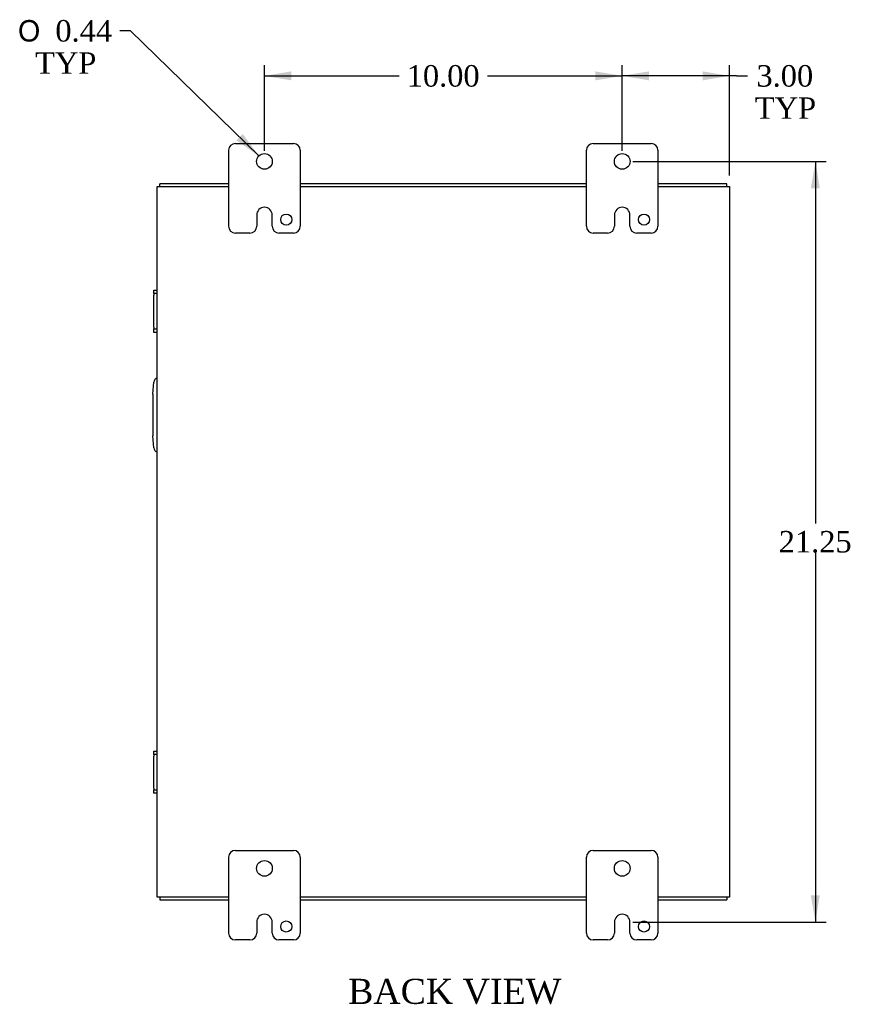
# Model space of a CAD drawing. Header units: inches. Extents: x 4 to 119, y 2 to 80.
# Tile 6 of 8: x 90 to 114, y 27 to 55. Entities that reach past the tile are written whole.
import ezdxf
from ezdxf.enums import TextEntityAlignment as Align

# ---------------------------------------------------------------- set-up
doc = ezdxf.new("R2010")
doc.units = ezdxf.units.IN
doc.header["$MEASUREMENT"] = 0
for name, color, linetype in [('COM40153-2', 7, 'CONTINUOUS'), ('COM42667', 7, 'CONTINUOUS'), ('COM48471', 7, 'CONTINUOUS'), ('COM48507', 7, 'CONTINUOUS'), ('DEFAULT', 7, 'CONTINUOUS'), ('FET07710', 7, 'CONTINUOUS')]:
    doc.layers.add(name, color=color, linetype=linetype)
doc.styles.add('SEACAD_SOLID_EDGE_ANSI1_SY', font='txt')
doc.styles.add('SEACAD_TIMES_NEW_ROMAN', font='times.ttf')

# ---------------------------------------------------------------- blocks, each defined once
blk = doc.blocks.new('GDIMGGROUP11')
at = {"layer": 'DEFAULT', "linetype": 'Continuous'}
for points in [[(98.058, 53.41), (97.308, 53.285), (98.058, 53.16)], [(106.558, 53.41), (106.558, 53.16), (107.308, 53.285)]]:
    blk.add_hatch(color=136, dxfattribs=at).paths.add_polyline_path(points)
at = {"layer": 'DEFAULT', "color": 136, "linetype": 'Continuous'}
for p, q in [((97.308, 51.195), (97.308, 53.585)), ((107.308, 51.195), (107.308, 53.585)), ((97.308, 53.285), (101.074, 53.285)), ((103.541, 53.285), (107.308, 53.285))]:
    blk.add_line(p, q, dxfattribs=at)
at = {"layer": 'DEFAULT', "color": 136, "linetype": 'Continuous', "style": 'SEACAD_TIMES_NEW_ROMAN'}
blk.add_text('10.00', height=0.6, dxfattribs=at).set_placement((101.284, 53.585), align=Align.TOP_LEFT)
blk = doc.blocks.new('GDIMGGROUP12')
at = {"layer": 'DEFAULT', "linetype": 'Continuous'}
for points in [[(108.058, 53.41), (107.308, 53.285), (108.058, 53.16)], [(109.558, 53.41), (109.558, 53.16), (110.308, 53.285)]]:
    blk.add_hatch(color=136, dxfattribs=at).paths.add_polyline_path(points)
at = {"layer": 'DEFAULT', "color": 136, "linetype": 'Continuous'}
for p, q in [((107.308, 51.414), (107.308, 53.585)), ((110.308, 50.498), (110.308, 53.585)), ((110.508, 53.285), (107.308, 53.285)), ((110.508, 53.285), (110.808, 53.285))]:
    blk.add_line(p, q, dxfattribs=at)
at = {"layer": 'DEFAULT', "color": 136, "linetype": 'Continuous', "style": 'SEACAD_TIMES_NEW_ROMAN'}
for s, p in [('3.00', (111.061, 53.585)), ('TYP', (111.018, 52.685))]:
    blk.add_text(s, height=0.6, dxfattribs=at).set_placement(p, align=Align.TOP_LEFT)
blk = doc.blocks.new('GDIMGGROUP13')
at = {"layer": 'DEFAULT', "linetype": 'Continuous'}
for points in [[(112.833, 50.145), (112.708, 50.895), (112.583, 50.145)], [(112.833, 30.395), (112.583, 30.395), (112.708, 29.645)]]:
    blk.add_hatch(color=136, dxfattribs=at).paths.add_polyline_path(points)
at = {"layer": 'DEFAULT', "color": 136, "linetype": 'Continuous'}
for p, q in [((107.608, 50.895), (113.008, 50.895)), ((112.708, 50.895), (112.708, 40.78)), ((112.708, 39.97), (112.708, 29.645)), ((107.608, 29.645), (113.008, 29.645))]:
    blk.add_line(p, q, dxfattribs=at)
at = {"layer": 'DEFAULT', "color": 136, "linetype": 'Continuous', "style": 'SEACAD_TIMES_NEW_ROMAN'}
blk.add_text('21.25', height=0.6, dxfattribs=at).set_placement((111.684, 40.57), align=Align.TOP_LEFT)
blk = doc.blocks.new('GDIMGGROUP22')
at = {"layer": 'DEFAULT', "linetype": 'Continuous'}
blk.add_hatch(color=136, dxfattribs=at).paths.add_polyline_path([(96.527, 51.482), (97.151, 51.047), (96.701, 51.661)])
at = {"layer": 'DEFAULT', "color": 136, "linetype": 'Continuous'}
for p, q in [((93.564, 54.544), (93.264, 54.544)), ((97.151, 51.047), (93.564, 54.544))]:
    blk.add_line(p, q, dxfattribs=at)
for s, style, p in [('O', 'SEACAD_SOLID_EDGE_ANSI1_SY', (90.417, 54.844)), ('0.44', 'SEACAD_TIMES_NEW_ROMAN', (91.462, 54.844)), ('TYP', 'SEACAD_TIMES_NEW_ROMAN', (90.897, 53.944))]:
    blk.add_text(s, height=0.6, dxfattribs=dict(at, style=style)).set_placement(p, align=Align.TOP_LEFT)

msp = doc.modelspace()

# ---------------------------------------------------------------- linework, layer by layer
at = {"layer": 'COM40153-2', "color": 7}
for p, q in [((94.183, 44.395), (94.212, 44.729)), ((94.183, 44.395), (94.183, 43.224)), ((94.212, 42.89), (94.183, 43.224))]:
    msp.add_line(p, q, dxfattribs=at)
for centre, start, end in [((94.336, 44.719), 103.3006, 175), ((94.336, 42.901), 185, 256.6994)]:
    msp.add_arc(centre, 0.125, start, end, dxfattribs=at)
at = {"layer": 'COM42667', "color": 7}
for p, q in [((94.212, 47.202), (94.212, 47.297)), ((94.212, 47.297), (94.308, 47.297)), ((94.212, 47.202), (94.212, 47.154)), ((94.308, 47.202), (94.212, 47.202)), ((94.212, 46.262), (94.212, 47.154)), ((94.212, 46.262), (94.212, 46.214)), ((94.212, 46.119), (94.212, 46.214)), ((94.212, 46.214), (94.308, 46.214)), ((94.308, 46.119), (94.212, 46.119)), ((94.212, 34.326), (94.212, 34.421)), ((94.212, 34.421), (94.308, 34.421)), ((94.212, 34.326), (94.212, 34.278)), ((94.308, 34.326), (94.212, 34.326)), ((94.212, 33.386), (94.212, 34.278)), ((94.212, 33.386), (94.212, 33.338)), ((94.212, 33.243), (94.212, 33.338)), ((94.212, 33.338), (94.308, 33.338)), ((94.308, 33.243), (94.212, 33.243))]:
    msp.add_line(p, q, dxfattribs=at)
at = {"layer": 'COM48471', "color": 7}
for p, q in [((94.308, 30.342), (94.308, 50.198)), ((94.308, 50.198), (94.416, 50.198)), ((94.416, 50.198), (96.308, 50.198)), ((98.308, 50.198), (106.308, 50.198)), ((108.308, 50.198), (110.2, 50.198)), ((110.2, 50.198), (110.308, 50.198)), ((110.308, 50.198), (110.308, 30.342)), ((94.416, 30.342), (94.308, 30.342)), ((96.308, 30.342), (94.416, 30.342)), ((106.308, 30.342), (98.308, 30.342)), ((110.2, 30.342), (108.308, 30.342)), ((110.308, 30.342), (110.2, 30.342))]:
    msp.add_line(p, q, dxfattribs=at)
at = {"layer": 'COM48507', "color": 7}
for p, q in [((96.308, 50.27), (94.38, 50.27)), ((94.38, 50.198), (94.38, 50.27)), ((106.308, 50.27), (98.308, 50.27)), ((110.236, 50.27), (108.308, 50.27)), ((110.236, 50.198), (110.236, 50.27)), ((94.38, 30.342), (94.38, 30.27)), ((94.38, 30.27), (96.308, 30.27)), ((98.308, 30.27), (106.308, 30.27)), ((108.308, 30.27), (110.236, 30.27)), ((110.236, 30.342), (110.236, 30.27))]:
    msp.add_line(p, q, dxfattribs=at)
at = {"layer": 'FET07710', "color": 7}
for p, q in [((96.308, 49.082), (96.308, 51.207)), ((96.495, 51.395), (98.12, 51.395)), ((98.308, 51.207), (98.308, 49.082)), ((106.308, 49.082), (106.308, 51.207)), ((106.495, 51.395), (108.12, 51.395)), ((108.308, 51.207), (108.308, 49.082)), ((97.308, 49.613), (97.308, 49.613)), ((107.308, 49.613), (107.308, 49.613)), ((97.09, 49.395), (97.09, 49.082)), ((97.526, 49.082), (97.526, 49.395)), ((107.09, 49.395), (107.09, 49.082)), ((107.526, 49.082), (107.526, 49.395)), ((96.902, 48.895), (96.495, 48.895)), ((98.12, 48.895), (97.714, 48.895)), ((106.902, 48.895), (106.495, 48.895)), ((108.12, 48.895), (107.714, 48.895)), ((96.495, 31.645), (98.12, 31.645)), ((106.495, 31.645), (108.12, 31.645)), ((96.308, 29.332), (96.308, 31.457)), ((98.308, 31.457), (98.308, 29.332)), ((106.308, 29.332), (106.308, 31.457)), ((108.308, 31.457), (108.308, 29.332)), ((97.308, 29.863), (97.308, 29.863)), ((107.308, 29.863), (107.308, 29.863)), ((97.09, 29.645), (97.09, 29.332)), ((97.526, 29.332), (97.526, 29.645)), ((107.09, 29.645), (107.09, 29.332)), ((107.526, 29.332), (107.526, 29.645)), ((96.902, 29.145), (96.495, 29.145)), ((98.12, 29.145), (97.714, 29.145)), ((106.902, 29.145), (106.495, 29.145)), ((108.12, 29.145), (107.714, 29.145))]:
    msp.add_line(p, q, dxfattribs=at)
for centre, radius in [((97.308, 50.895), 0.219), ((107.308, 50.895), 0.219), ((97.917, 49.27), 0.156), ((107.917, 49.27), 0.156), ((97.308, 31.145), 0.219), ((107.308, 31.145), 0.219), ((97.917, 29.52), 0.156), ((107.917, 29.52), 0.156)]:
    msp.add_circle(centre, radius, dxfattribs=at)
for centre, radius, start, end in [((96.495, 51.207), 0.188, 90, 180), ((98.12, 51.207), 0.188, 0, 90), ((106.495, 51.207), 0.188, 90, 180), ((108.12, 51.207), 0.188, 0, 90), ((97.308, 49.395), 0.218, 90, 180), ((97.308, 49.395), 0.218, 0, 90), ((107.308, 49.395), 0.218, 90, 180), ((107.308, 49.395), 0.218, 0, 90), ((96.495, 49.082), 0.188, 180, 270), ((96.902, 49.082), 0.188, 270, 0), ((97.714, 49.082), 0.188, 180, 270), ((98.12, 49.082), 0.188, 270, 0), ((106.495, 49.082), 0.188, 180, 270), ((106.902, 49.082), 0.188, 270, 0), ((107.714, 49.082), 0.188, 180, 270), ((108.12, 49.082), 0.188, 270, 0), ((96.495, 31.457), 0.188, 90, 180), ((98.12, 31.457), 0.188, 0, 90), ((106.495, 31.457), 0.188, 90, 180), ((108.12, 31.457), 0.188, 0, 90), ((97.308, 29.645), 0.218, 90, 180), ((97.308, 29.645), 0.218, 0, 90), ((107.308, 29.645), 0.218, 90, 180), ((107.308, 29.645), 0.218, 0, 90), ((96.495, 29.332), 0.188, 180, 270), ((96.902, 29.332), 0.188, 270, 0), ((97.714, 29.332), 0.188, 180, 270), ((98.12, 29.332), 0.188, 270, 0), ((106.495, 29.332), 0.188, 180, 270), ((106.902, 29.332), 0.188, 270, 0), ((107.714, 29.332), 0.188, 180, 270), ((108.12, 29.332), 0.188, 270, 0)]:
    msp.add_arc(centre, radius, start, end, dxfattribs=at)

# ---------------------------------------------------------------- block references
at = {"layer": 'DEFAULT', "color": 7}
for name in ['GDIMGGROUP22', 'GDIMGGROUP11', 'GDIMGGROUP12', 'GDIMGGROUP13']:
    msp.add_blockref(name, (0, 0), dxfattribs=at)

# ---------------------------------------------------------------- texts
at = {"layer": 'DEFAULT', "color": 7, "style": 'SEACAD_TIMES_NEW_ROMAN'}
msp.add_text('BACK VIEW', height=0.7, dxfattribs=at).set_placement((99.647, 28.059), align=Align.TOP_LEFT)

doc.saveas('drawing.dxf')
